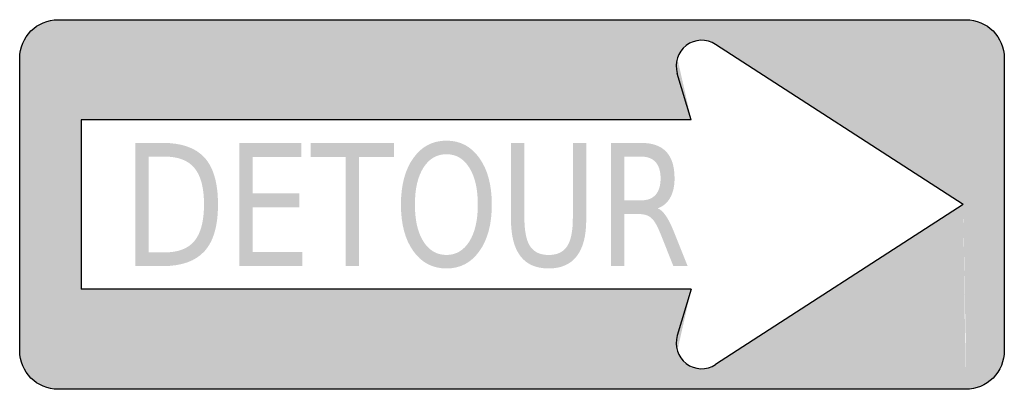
# Model space of a CAD drawing. Header units: inches. Extents: x -0.5 to 0.5, y -0.19 to 0.19.
import ezdxf

# ---------------------------------------------------------------- set-up
doc = ezdxf.new("R2010")
doc.units = ezdxf.units.IN
doc.header["$MEASUREMENT"] = 0

msp = doc.modelspace()

# ---------------------------------------------------------------- hatches: boundary and pattern name
for points in [[(-0.4609, 0.1875), (-0.4648, 0.1873), (-0.4686, 0.1867), (-0.4723, 0.1858), (-0.4759, 0.1845), (-0.4794, 0.1829), (-0.4826, 0.1809), (-0.4857, 0.1786), (-0.4886, 0.1761), (-0.4911, 0.1732), (-0.4934, 0.1701), (-0.4954, 0.1669), (-0.497, 0.1634), (-0.4983, 0.1598), (-0.4992, 0.1561), (-0.4998, 0.1523), (-0.5, 0.1484), (-0.4609, 0.1484), (-0.4609, 0.1875)], [(-0.4609, 0.1484), (0.1679, 0.1484), (0.1927, 0.1875), (-0.4609, 0.1875), (-0.4609, 0.1484)], [(0.2181, 0.18), (0.2142, 0.1823), (0.21, 0.1842), (0.2057, 0.1857), (0.2013, 0.1867), (0.1967, 0.1873), (0.1922, 0.1875), (0.1876, 0.1872), (0.1831, 0.1865), (0.1787, 0.1854), (0.1744, 0.1838), (0.1703, 0.1818), (0.1664, 0.1794), (0.1627, 0.1767), (0.1594, 0.1736), (0.1563, 0.1702), (0.1536, 0.1665), (0.1513, 0.1626), (0.1494, 0.1584), (0.1478, 0.1541), (0.1467, 0.1497), (0.1461, 0.1452), (0.1458, 0.1406), (0.1667, 0.1406), (0.1668, 0.1432), (0.1672, 0.1457), (0.1678, 0.1481), (0.1686, 0.1505), (0.1697, 0.1528), (0.171, 0.155), (0.1725, 0.157), (0.1742, 0.1589), (0.1761, 0.1607), (0.1781, 0.1622), (0.1803, 0.1635), (0.1825, 0.1646), (0.1849, 0.1655), (0.1874, 0.1661), (0.1899, 0.1665), (0.1924, 0.1667), (0.195, 0.1666), (0.1975, 0.1662), (0.1999, 0.1656), (0.2023, 0.1648), (0.2046, 0.1638), (0.2068, 0.1625), (0.2181, 0.18)], [(0.1927, 0.1875), (0.4609, 0.1875), (0.4609, 0.1484), (0.2068, 0.1625), (0.1927, 0.1875)], [(0.5, 0.1484), (0.4998, 0.152), (0.4993, 0.1556), (0.4985, 0.1591), (0.4974, 0.1625), (0.4959, 0.1658), (0.4941, 0.169), (0.4921, 0.172), (0.4898, 0.1748), (0.4873, 0.1773), (0.4845, 0.1796), (0.4815, 0.1816), (0.4783, 0.1834), (0.475, 0.1849), (0.4716, 0.186), (0.4681, 0.1868), (0.4645, 0.1873), (0.4609, 0.1875), (0.4609, 0.1484), (0.5, 0.1484)], [(0.2068, 0.1625), (0.4609, 0.1484), (0.4583, 0), (0.2068, 0.1625)], [(-0.5, 0.1484), (-0.5, -0.1484), (-0.4609, -0.1484), (-0.4609, 0.1484), (-0.5, 0.1484)], [(-0.4375, 0.0859), (0.1821, 0.0859), (0.1679, 0.1484), (-0.4609, 0.1484), (-0.4375, 0.0859)], [(-0.4609, 0.1484), (-0.4609, -0.1484), (-0.4375, -0.0859), (-0.4375, 0.0859), (-0.4609, 0.1484)], [(0.1458, 0.1406), (0.146, 0.1372), (0.1463, 0.1337), (0.147, 0.1303), (0.1479, 0.127), (0.1678, 0.133), (0.1673, 0.1349), (0.167, 0.1368), (0.1667, 0.1387), (0.1667, 0.1406), (0.1458, 0.1406)], [(0.4609, 0.1484), (0.5, 0.1484), (0.5, 0), (0.4583, 0), (0.4609, 0.1484)], [(-0.277, 0.0625), (-0.214, 0.0625), (-0.214, 0.0483), (-0.2635, 0.0483), (-0.2635, 0.0113), (-0.216, 0.0113), (-0.216, -0.003), (-0.2635, -0.003), (-0.2635, -0.0483), (-0.2128, -0.0483), (-0.2128, -0.0625), (-0.277, -0.0625), (-0.277, 0.0625)], [(-0.2044, 0.0625), (-0.12, 0.0625), (-0.12, 0.0483), (-0.1554, 0.0483), (-0.1554, -0.0625), (-0.1689, -0.0625), (-0.1689, 0.0483), (-0.2044, 0.0483), (-0.2044, 0.0625)], [(0.4583, 0), (0.4609, -0.1875), (0.1927, -0.1875), (0.2068, -0.1625), (0.4583, 0)], [(0.4583, 0), (0.5, 0), (0.5, -0.1484), (0.4609, -0.1484), (0.4583, 0)], [(-0.4609, -0.1484), (0.1679, -0.1484), (0.1821, -0.0859), (-0.4375, -0.0859), (-0.4609, -0.1484)], [(0.1479, -0.127), (0.147, -0.1303), (0.1463, -0.1337), (0.146, -0.1372), (0.1458, -0.1406), (0.1667, -0.1406), (0.1667, -0.1387), (0.167, -0.1368), (0.1673, -0.1349), (0.1678, -0.133), (0.1479, -0.127)], [(-0.5, -0.1484), (-0.4998, -0.1523), (-0.4992, -0.1561), (-0.4983, -0.1598), (-0.497, -0.1634), (-0.4954, -0.1669), (-0.4934, -0.1701), (-0.4911, -0.1732), (-0.4886, -0.1761), (-0.4857, -0.1786), (-0.4826, -0.1809), (-0.4794, -0.1829), (-0.4759, -0.1845), (-0.4723, -0.1858), (-0.4686, -0.1867), (-0.4648, -0.1873), (-0.4609, -0.1875), (-0.4609, -0.1484), (-0.5, -0.1484)], [(-0.4609, -0.1875), (0.1927, -0.1875), (0.1679, -0.1484), (-0.4609, -0.1484), (-0.4609, -0.1875)], [(0.1458, -0.1406), (0.1461, -0.1452), (0.1467, -0.1497), (0.1478, -0.1541), (0.1494, -0.1584), (0.1513, -0.1626), (0.1536, -0.1665), (0.1563, -0.1702), (0.1594, -0.1736), (0.1627, -0.1767), (0.1664, -0.1794), (0.1703, -0.1818), (0.1744, -0.1838), (0.1787, -0.1854), (0.1831, -0.1865), (0.1876, -0.1872), (0.1922, -0.1875), (0.1967, -0.1873), (0.2013, -0.1867), (0.2057, -0.1857), (0.21, -0.1842), (0.2142, -0.1823), (0.2181, -0.18), (0.2068, -0.1625), (0.2046, -0.1638), (0.2023, -0.1648), (0.1999, -0.1656), (0.1975, -0.1662), (0.195, -0.1666), (0.1924, -0.1667), (0.1899, -0.1665), (0.1874, -0.1661), (0.1849, -0.1655), (0.1825, -0.1646), (0.1803, -0.1635), (0.1781, -0.1622), (0.1761, -0.1607), (0.1742, -0.1589), (0.1725, -0.157), (0.171, -0.155), (0.1697, -0.1528), (0.1686, -0.1505), (0.1678, -0.1481), (0.1672, -0.1457), (0.1668, -0.1432), (0.1667, -0.1406), (0.1458, -0.1406)], [(0.4609, -0.1875), (0.4648, -0.1873), (0.4686, -0.1867), (0.4723, -0.1858), (0.4759, -0.1845), (0.4794, -0.1829), (0.4826, -0.1809), (0.4857, -0.1786), (0.4886, -0.1761), (0.4911, -0.1732), (0.4934, -0.1701), (0.4954, -0.1669), (0.497, -0.1634), (0.4983, -0.1598), (0.4992, -0.1561), (0.4998, -0.1523), (0.5, -0.1484), (0.4609, -0.1484), (0.4609, -0.1875)]]:
    msp.add_hatch(color=7).paths.add_polyline_path(points)
h = msp.add_hatch(color=7)
edge = h.paths.add_edge_path()
edge.add_line((-0.3824, 0.0625), (-0.3547, 0.0625))
edge.add_spline(control_points=[(-0.3547, 0.0625), (-0.3354, 0.0625), (-0.3212, 0.0575), (-0.3121, 0.0474), (-0.3031, 0.0373), (-0.2986, 0.0216), (-0.2986, 0.0001), (-0.2986, -0.0214), (-0.3031, -0.0372), (-0.3122, -0.0473), (-0.3213, -0.0574), (-0.3354, -0.0625), (-0.3547, -0.0625)], knot_values=[0, 0, 0, 0, 1, 1, 1, 2, 2, 2, 3, 3, 3, 4, 4, 4, 4], degree=3, periodic=0)
edge.add_line((-0.3547, -0.0625), (-0.3824, -0.0625))
edge.add_line((-0.3824, -0.0625), (-0.3824, 0.0625))
edge = h.paths.add_edge_path(flags=0)
edge.add_line((-0.3689, 0.0486), (-0.3689, -0.0486))
edge.add_line((-0.3689, -0.0486), (-0.3526, -0.0486))
edge.add_spline(control_points=[(-0.3526, -0.0486), (-0.3389, -0.0486), (-0.3288, -0.0447), (-0.3224, -0.0369), (-0.316, -0.0291), (-0.3128, -0.0167), (-0.3128, 0.0001), (-0.3128, 0.0169), (-0.316, 0.0291), (-0.3224, 0.0369), (-0.3288, 0.0447), (-0.3389, 0.0486), (-0.3526, 0.0486)], knot_values=[0, 0, 0, 0, 1, 1, 1, 2, 2, 2, 3, 3, 3, 4, 4, 4, 4], degree=3, periodic=0)
edge.add_line((-0.3526, 0.0486), (-0.3689, 0.0486))
h = msp.add_hatch(color=7)
edge = h.paths.add_edge_path()
edge.add_spline(control_points=[(-0.0666, 0.0648), (-0.0526, 0.0648), (-0.0414, 0.0589), (-0.0331, 0.0471), (-0.0247, 0.0354), (-0.0205, 0.0196), (-0.0205, -0.0001), (-0.0205, -0.0198), (-0.0247, -0.0356), (-0.0331, -0.0473), (-0.0414, -0.0591), (-0.0526, -0.0649), (-0.0666, -0.0649), (-0.0806, -0.0649), (-0.0918, -0.0591), (-0.1002, -0.0473), (-0.1086, -0.0356), (-0.1128, -0.0199), (-0.1128, -0.0001), (-0.1128, 0.0196), (-0.1086, 0.0354), (-0.1002, 0.0471), (-0.0918, 0.0589), (-0.0806, 0.0648), (-0.0666, 0.0648)], knot_values=[0, 0, 0, 0, 1, 1, 1, 2, 2, 2, 3, 3, 3, 4, 4, 4, 5, 5, 5, 6, 6, 6, 7, 7, 7, 8, 8, 8, 8], degree=3, periodic=0)
edge = h.paths.add_edge_path(flags=0)
edge.add_spline(control_points=[(-0.0666, 0.051), (-0.0764, 0.051), (-0.0842, 0.0465), (-0.09, 0.0373), (-0.0958, 0.0281), (-0.0986, 0.0157), (-0.0986, -0.0001), (-0.0986, -0.0159), (-0.0958, -0.0283), (-0.09, -0.0375), (-0.0842, -0.0466), (-0.0764, -0.0512), (-0.0666, -0.0512), (-0.0568, -0.0512), (-0.0491, -0.0466), (-0.0433, -0.0375), (-0.0376, -0.0283), (-0.0347, -0.0159), (-0.0347, -0.0001), (-0.0347, 0.0157), (-0.0376, 0.0281), (-0.0433, 0.0373), (-0.0491, 0.0465), (-0.0568, 0.051), (-0.0666, 0.051)], knot_values=[0, 0, 0, 0, 1, 1, 1, 2, 2, 2, 3, 3, 3, 4, 4, 4, 5, 5, 5, 6, 6, 6, 7, 7, 7, 8, 8, 8, 8], degree=3, periodic=0)
h = msp.add_hatch(color=7)
edge = h.paths.add_edge_path()
edge.add_line((-0.001, 0.0625), (0.0126, 0.0625))
edge.add_line((0.0126, 0.0625), (0.0126, -0.0134))
edge.add_spline(control_points=[(0.0126, -0.0134), (0.0126, -0.0268), (0.0145, -0.0365), (0.0184, -0.0424), (0.0223, -0.0483), (0.0286, -0.0512), (0.0372, -0.0512), (0.0459, -0.0512), (0.0521, -0.0483), (0.056, -0.0424), (0.0599, -0.0365), (0.0618, -0.0268), (0.0618, -0.0134)], knot_values=[0, 0, 0, 0, 1, 1, 1, 2, 2, 2, 3, 3, 3, 4, 4, 4, 4], degree=3, periodic=0)
edge.add_line((0.0618, -0.0134), (0.0618, 0.0625))
edge.add_line((0.0618, 0.0625), (0.0754, 0.0625))
edge.add_line((0.0754, 0.0625), (0.0754, -0.0155))
edge.add_spline(control_points=[(0.0754, -0.0155), (0.0754, -0.0318), (0.0722, -0.0441), (0.0657, -0.0525), (0.0593, -0.0608), (0.0498, -0.0649), (0.0372, -0.0649), (0.0246, -0.0649), (0.0151, -0.0608), (0.0086, -0.0525), (0.0022, -0.0441), (-0.001, -0.0318), (-0.001, -0.0155)], knot_values=[0, 0, 0, 0, 1, 1, 1, 2, 2, 2, 3, 3, 3, 4, 4, 4, 4], degree=3, periodic=0)
edge.add_line((-0.001, -0.0155), (-0.001, 0.0625))
h = msp.add_hatch(color=7)
edge = h.paths.add_edge_path()
edge.add_spline(control_points=[(0.148, -0.0039), (0.1509, -0.0051), (0.1537, -0.0077), (0.1565, -0.0118), (0.1592, -0.0158), (0.1619, -0.0213), (0.1647, -0.0283)], knot_values=[0, 0, 0, 0, 1, 1, 1, 2, 2, 2, 2], degree=3, periodic=0)
edge.add_line((0.1647, -0.0283), (0.1784, -0.0625))
edge.add_line((0.1784, -0.0625), (0.1639, -0.0625))
edge.add_line((0.1639, -0.0625), (0.1511, -0.0304))
edge.add_spline(control_points=[(0.1511, -0.0304), (0.1478, -0.0221), (0.1447, -0.0165), (0.1416, -0.0138), (0.1385, -0.011), (0.1343, -0.0097), (0.1289, -0.0097)], knot_values=[0, 0, 0, 0, 1, 1, 1, 2, 2, 2, 2], degree=3, periodic=0)
edge.add_line((0.1289, -0.0097), (0.1142, -0.0097))
edge.add_line((0.1142, -0.0097), (0.1142, -0.0625))
edge.add_line((0.1142, -0.0625), (0.1007, -0.0625))
edge.add_line((0.1007, -0.0625), (0.1007, 0.0625))
edge.add_line((0.1007, 0.0625), (0.1311, 0.0625))
edge.add_spline(control_points=[(0.1311, 0.0625), (0.1426, 0.0625), (0.1511, 0.0595), (0.1567, 0.0535), (0.1623, 0.0476), (0.1651, 0.0386), (0.1651, 0.0265), (0.1651, 0.0186), (0.1636, 0.0121), (0.1607, 0.0069), (0.1578, 0.0017), (0.1536, -0.0019), (0.148, -0.0039)], knot_values=[0, 0, 0, 0, 1, 1, 1, 2, 2, 2, 3, 3, 3, 4, 4, 4, 4], degree=3, periodic=0)
edge = h.paths.add_edge_path(flags=0)
edge.add_line((0.1142, 0.0486), (0.1142, 0.0042))
edge.add_line((0.1142, 0.0042), (0.1311, 0.0042))
edge.add_spline(control_points=[(0.1311, 0.0042), (0.1377, 0.0042), (0.1426, 0.0061), (0.1459, 0.0099), (0.1492, 0.0136), (0.1509, 0.0192), (0.1509, 0.0265), (0.1509, 0.0338), (0.1492, 0.0393), (0.1459, 0.043), (0.1426, 0.0467), (0.1377, 0.0486), (0.1311, 0.0486)], knot_values=[0, 0, 0, 0, 1, 1, 1, 2, 2, 2, 3, 3, 3, 4, 4, 4, 4], degree=3, periodic=0)
edge.add_line((0.1311, 0.0486), (0.1142, 0.0486))

# ---------------------------------------------------------------- linework, layer by layer
at = {"color": 7}
for p, q in [((0.4583, 0), (0.2068, 0.1625)), ((0.1821, 0.0859), (0.1678, 0.133)), ((0.1821, 0.0859), (-0.4375, 0.0859)), ((-0.4375, 0.0859), (-0.4375, -0.0859)), ((0.4583, 0), (0.2068, -0.1625)), ((0.1821, -0.0859), (-0.4375, -0.0859)), ((0.1821, -0.0859), (0.1678, -0.133))]:
    msp.add_line(p, q, dxfattribs=at)
for points in [[(-0.4609, 0.1875), (0.4609, 0.1875)], [(-0.5, -0.1484), (-0.5, 0.1484)], [(0.5, 0.1484), (0.5, -0.1484)], [(0.4609, -0.1875), (-0.4609, -0.1875)]]:
    msp.add_lwpolyline(points, dxfattribs=at)
for points in [[(-0.5, 0.1484), (-0.5, 0.17), (-0.4825, 0.1875), (-0.4609, 0.1875)], [(0.4609, 0.1875), (0.4825, 0.1875), (0.5, 0.17), (0.5, 0.1484)], [(-0.4609, -0.1875), (-0.4825, -0.1875), (-0.5, -0.17), (-0.5, -0.1484)]]:
    msp.add_open_spline(points, degree=3, dxfattribs=at)
for points in [[(0.2068, 0.1625), (0.1977, 0.1684), (0.1857, 0.168), (0.177, 0.1614), (0.1683, 0.1548), (0.1646, 0.1435), (0.1678, 0.133)], [(0.1678, -0.133), (0.1646, -0.1435), (0.1683, -0.1548), (0.177, -0.1614), (0.1857, -0.168), (0.1977, -0.1684), (0.2068, -0.1625)], [(0.5, -0.1484), (0.5, -0.1588), (0.4959, -0.1687), (0.4886, -0.1761), (0.4812, -0.1834), (0.4713, -0.1875), (0.4609, -0.1875)]]:
    msp.add_open_spline(points, degree=3, knots=[0, 0, 0, 0, 1, 1, 1, 2, 2, 2, 2], dxfattribs=at)

doc.saveas('drawing.dxf')
